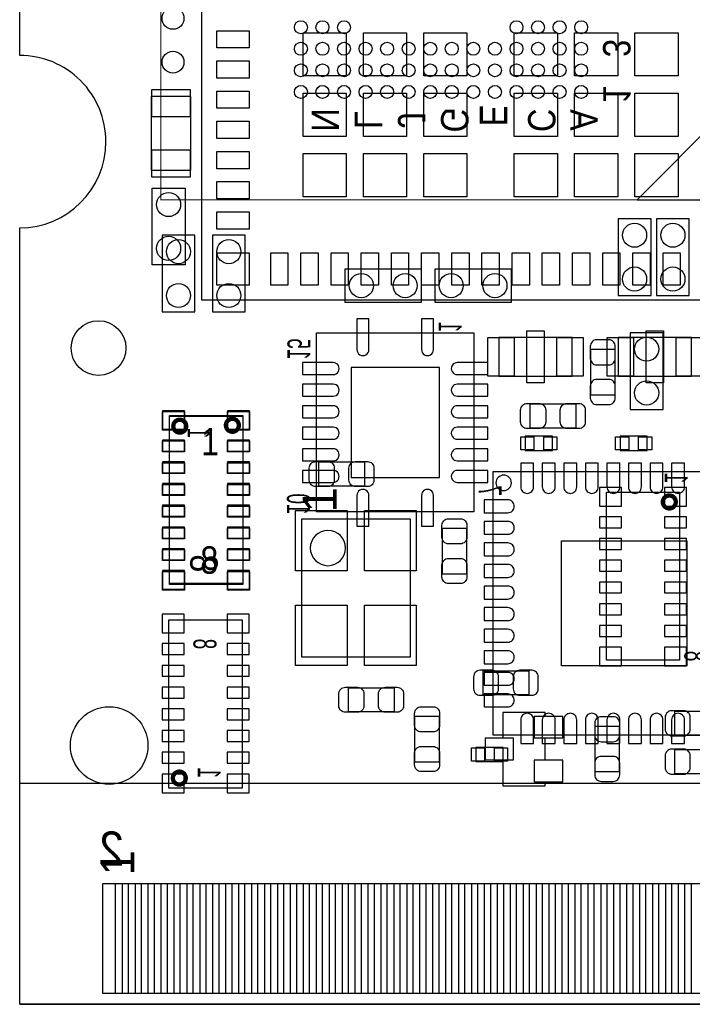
# Model space of a CAD drawing. Extents: x 0 to 67.8, y 0 to 38.6.
# Tile 1 of 7: x 0 to 15.6, y 0 to 22.8. Entities that reach past the tile are written whole.
import ezdxf
from ezdxf.enums import TextEntityAlignment as Align

# ---------------------------------------------------------------- set-up
doc = ezdxf.new("R2010")
doc.units = 0
for name, color, linetype in [('BG_OUTLINE', 3, 'CONTINUOUS'), ('PG_ASSEMBLY_BOTTOM', 43, 'CONTINUOUS'), ('PG_ASSEMBLY_TOP', 253, 'CONTINUOUS'), ('PIN_BOTTOM', 211, 'CONTINUOUS'), ('PIN_TOP', 150, 'CONTINUOUS')]:
    doc.layers.add(name, color=color, linetype=linetype)

msp = doc.modelspace()

# ---------------------------------------------------------------- linework, layer by layer
at = {"layer": 'BG_OUTLINE'}
msp.add_lwpolyline([(67.600068, 0), (25.299924, 0), (25.299924, 3.75412, 0.414116), (24.800052, 4.253992, 0.414221), (24.299926, 3.75412), (24.299926, 0), (0, 0), (0, 17.999964, 0.41415), (1.999996, 19.99996, 0.414214), (0, 21.999956), (0, 38.600126), (67.600068, 38.600126), (67.600068, 21.999956, 1.000034), (67.600068, 17.999964)], format="xyb", close=True, dxfattribs=at)
for points in [[(0, 21.999956), (0, 37.500052)], [(0, 0), (0, 17.999964)], [(0, 0), (0, 17.999964)], [(0, 0), (24.299926, 0)], [(24.299926, 0), (0, 0)], [(24.30018, 0), (0, 0)], [(0.001016, 0), (24.300942, 0)]]:
    msp.add_lwpolyline(points, dxfattribs=at)
for points in [[(1.999996, 19.99996, 0.414214), (0, 21.999956)], [(1.999996, 19.99996, 0.414214), (0, 21.999956)], [(0, 17.999964, 0.41415), (1.999996, 19.99996)], [(0, 17.999964, 0.41415), (1.999996, 19.99996)]]:
    msp.add_lwpolyline(points, format="xyb", dxfattribs=at)
at = {"layer": 'PG_ASSEMBLY_BOTTOM', "const_width": 0.0254}
msp.add_lwpolyline([(16.272764, 30.153356), (3.272536, 30.153356), (3.272536, 18.653252), (16.272764, 18.653252), (16.272764, 30.153356)], dxfattribs=at)
at = {"layer": 'PG_ASSEMBLY_BOTTOM'}
for points in [[(14.321536, 18.652236), (16.272764, 18.652236), (16.272764, 20.60321)], [(13.805408, 15.185898), (13.805408, 14.125702), (13.245592, 14.125702), (13.245592, 15.185898)], [(5.172964, 13.654024), (5.172964, 9.754108), (3.473196, 9.754108), (3.473196, 13.654024)], [(15.307564, 11.876024), (15.307564, 7.976108), (13.607796, 7.976108), (13.607796, 11.876024)], [(3.463036, 5.014976), (3.463036, 8.914892), (5.162804, 8.914892), (5.162804, 5.014976)], [(11.807698, 7.174992), (10.747502, 7.174992), (10.747502, 7.734808), (11.807698, 7.734808)], [(11.20648, 6.7691), (11.20648, 6.168136), (10.796778, 6.168136), (10.796778, 5.668264), (11.20648, 5.668264), (11.20648, 5.0673), (12.18692, 5.0673), (12.18692, 5.160264), (12.596622, 5.160264), (12.596622, 5.660136), (12.18692, 5.660136), (12.18692, 6.176264), (12.596622, 6.176264), (12.596622, 6.676136), (12.18692, 6.676136), (12.18692, 6.7691)], [(16.252698, 6.235192), (15.192502, 6.235192), (15.192502, 6.795008), (16.252698, 6.795008)], [(13.907008, 6.448298), (13.907008, 5.388102), (13.347192, 5.388102), (13.347192, 6.448298)], [(15.192502, 5.906008), (16.252698, 5.906008), (16.252698, 5.346192), (15.192502, 5.346192)]]:
    msp.add_lwpolyline(points, close=True, dxfattribs=at)
for points in [[(14.6431, 16.4338), (14.6431, 18.2118), (13.8811, 18.2118), (13.8811, 16.4338), (14.6431, 16.4338)], [(15.5321, 16.4338), (15.5321, 18.2118), (14.7701, 18.2118), (14.7701, 16.4338), (15.5321, 16.4338)], [(4.064, 16.0528), (4.064, 17.8308), (3.302, 17.8308), (3.302, 16.0528), (4.064, 16.0528)], [(5.2324, 16.0528), (5.2324, 17.8308), (4.4704, 17.8308), (4.4704, 16.0528), (5.2324, 16.0528)], [(9.3218, 17.0434), (7.5438, 17.0434), (7.5438, 16.2814), (9.3218, 16.2814), (9.3218, 17.0434)], [(9.6266, 16.2814), (11.4046, 16.2814), (11.4046, 17.0434), (9.6266, 17.0434), (9.6266, 16.2814)], [(10.536174, 15.564612), (10.536174, 11.414252), (6.883654, 11.414252), (6.883654, 15.564612), (10.536174, 15.564612)], [(14.1605, 15.5702), (14.1605, 13.7922), (14.9225, 13.7922), (14.9225, 15.5702), (14.1605, 15.5702)]]:
    msp.add_lwpolyline(points, dxfattribs=at)
at = {"layer": 'PG_ASSEMBLY_BOTTOM', "const_width": 0.100076}
for points in [[(5.083048, 13.424154, 1.00026), (4.783074, 13.4239, 0.99974), (5.083048, 13.424154)], [(15.217648, 11.646154, 1.00026), (14.917674, 11.6459, 0.99974), (15.217648, 11.646154)], [(3.852926, 5.244846, 0.99974), (3.552952, 5.2451, 1.00026), (3.852926, 5.244846)]]:
    msp.add_lwpolyline(points, format="xyb", dxfattribs=at)
at = {"layer": 'PG_ASSEMBLY_TOP'}
for points in [[(17.622012, 16.32331), (4.221988, 16.32331), (4.221988, 29.82341), (17.622012, 29.82341)], [(11.113516, 15.461488), (11.113516, 14.561312), (12.813284, 14.561312), (12.813284, 15.461488)], [(15.581884, 14.561312), (15.581884, 15.461488), (13.882116, 15.461488), (13.882116, 14.561312)], [(12.899898, 13.919708), (12.899898, 13.359892), (11.839702, 13.359892), (11.839702, 13.919708)], [(3.473196, 13.633704), (5.172964, 13.633704), (5.172964, 9.733788), (3.473196, 9.733788)], [(11.72464, 13.1699), (11.72464, 12.8397), (12.35456, 12.8397), (12.35456, 13.1699)], [(13.926058, 13.1699), (13.926058, 12.8397), (14.555978, 12.8397), (14.555978, 13.1699)], [(6.937502, 12.013692), (6.937502, 12.573508), (7.997698, 12.573508), (7.997698, 12.013692)], [(10.970768, 12.346432), (10.970768, 6.246368), (17.070832, 6.246368), (17.070832, 12.346432)], [(9.803892, 11.036554), (10.363708, 11.036554), (10.363708, 9.976358), (9.803892, 9.976358)], [(8.683498, 7.341108), (8.683498, 6.781292), (7.623302, 6.781292), (7.623302, 7.341108)], [(9.168892, 6.676898), (9.728708, 6.676898), (9.728708, 5.616702), (9.168892, 5.616702)], [(11.21156, 5.6261), (11.21156, 5.9563), (10.58164, 5.9563), (10.58164, 5.6261)]]:
    msp.add_lwpolyline(points, close=True, dxfattribs=at)
for points in [[(3.05308, 19.3421), (3.96748, 19.3421), (3.96748, 21.0439), (3.05308, 21.0439), (3.05308, 19.3421)], [(3.0734, 17.145), (3.0734, 18.923), (3.8354, 18.923), (3.8354, 17.145), (3.0734, 17.145)], [(9.0551, 11.2522), (9.0551, 8.0518), (6.5405, 8.0518), (6.5405, 11.2522), (9.0551, 11.2522)], [(0.001016, 0), (0.001016, 5.129022), (67.750944, 5.129022), (67.750944, 0)], [(0.001016, 0), (24.300942, 0)]]:
    msp.add_lwpolyline(points, dxfattribs=at)
at = {"layer": 'PG_ASSEMBLY_TOP', "const_width": 0.100076}
msp.add_lwpolyline([(3.863086, 13.403834, 1.00026), (3.563112, 13.40358, 0.99974), (3.863086, 13.403834)], format="xyb", dxfattribs=at)
at = {"layer": 'PG_ASSEMBLY_TOP'}
for points in [[(11.406378, 12.0904, 1), (11.047222, 12.0904, 1), (11.406378, 12.0904)], [(7.559548, 10.5791, 1), (6.740652, 10.5791, 1), (7.559548, 10.5791)]]:
    msp.add_lwpolyline(points, format="xyb", dxfattribs=at)
at = {"layer": 'PIN_BOTTOM'}
for points in [[(7.820914, 15.889732), (7.820914, 15.181072, 1.003729), (8.100314, 15.181072), (8.100314, 15.889732)], [(9.319514, 15.889732), (9.319514, 15.181072, 1.003729), (9.598914, 15.181072), (9.598914, 15.889732)], [(13.235432, 15.255748), (13.235432, 14.97584, 0.414846), (13.385546, 14.825726), (13.665454, 14.825726, 0.414846), (13.815568, 14.97584), (13.815568, 15.255748, 0.414846), (13.665454, 15.405862), (13.385546, 15.405862, 0.414846)], [(6.561074, 14.599412), (7.269734, 14.599412, 1.003729), (7.269734, 14.878812), (6.561074, 14.878812)], [(10.858754, 14.878812), (10.150094, 14.878812, 1.003729), (10.150094, 14.599412), (10.858754, 14.599412)], [(13.815568, 14.055852), (13.815568, 14.33576, 0.414846), (13.665454, 14.485874), (13.385546, 14.485874, 0.414846), (13.235432, 14.33576), (13.235432, 14.055852, 0.414846), (13.385546, 13.905738), (13.665454, 13.905738, 0.414846)], [(6.561074, 14.099032), (7.269734, 14.099032, 1.003729), (7.269734, 14.378432), (6.561074, 14.378432)], [(10.858754, 14.378432), (10.150094, 14.378432, 1.003729), (10.150094, 14.099032), (10.858754, 14.099032)], [(6.561074, 13.598652), (7.269734, 13.598652, 1.003729), (7.269734, 13.878052), (6.561074, 13.878052)], [(10.858754, 13.878052), (10.150094, 13.878052, 1.003729), (10.150094, 13.598652), (10.858754, 13.598652)], [(6.561074, 13.100812), (7.269734, 13.100812, 1.003729), (7.269734, 13.380212), (6.561074, 13.380212)], [(10.858754, 13.380212), (10.150094, 13.380212, 1.003729), (10.150094, 13.100812), (10.858754, 13.100812)], [(6.561074, 12.600432), (7.269734, 12.600432, 1.003729), (7.269734, 12.879832), (6.561074, 12.879832)], [(10.858754, 12.879832), (10.150094, 12.879832, 1.003729), (10.150094, 12.600432), (10.858754, 12.600432)], [(6.561074, 12.100052), (7.269734, 12.100052, 1.003729), (7.269734, 12.379452), (6.561074, 12.379452)], [(10.858754, 12.379452), (10.150094, 12.379452, 1.003729), (10.150094, 12.100052), (10.858754, 12.100052)], [(8.100314, 11.089132), (8.100314, 11.797792, 1.003729), (7.820914, 11.797792), (7.820914, 11.089132)], [(9.598914, 11.089132), (9.598914, 11.797792, 1.003729), (9.319514, 11.797792), (9.319514, 11.089132)], [(10.677652, 7.164832), (10.95756, 7.164832, 0.414846), (11.107674, 7.314946), (11.107674, 7.594854, 0.414846), (10.95756, 7.744968), (10.677652, 7.744968, 0.414846), (10.527538, 7.594854), (10.527538, 7.314946, 0.414846)], [(11.877548, 7.744968), (11.59764, 7.744968, 0.414846), (11.447526, 7.594854), (11.447526, 7.314946, 0.414846), (11.59764, 7.164832), (11.877548, 7.164832, 0.414846), (12.027662, 7.314946), (12.027662, 7.594854, 0.414846)], [(13.337032, 6.518148), (13.337032, 6.23824, 0.414846), (13.487146, 6.088126), (13.767054, 6.088126, 0.414846), (13.917168, 6.23824), (13.917168, 6.518148, 0.414846), (13.767054, 6.668262), (13.487146, 6.668262, 0.414846)], [(15.122652, 6.225032), (15.40256, 6.225032, 0.414846), (15.552674, 6.375146), (15.552674, 6.655054, 0.414846), (15.40256, 6.805168), (15.122652, 6.805168, 0.414846), (14.972538, 6.655054), (14.972538, 6.375146, 0.414846)], [(13.917168, 5.318252), (13.917168, 5.59816, 0.414846), (13.767054, 5.748274), (13.487146, 5.748274, 0.414846), (13.337032, 5.59816), (13.337032, 5.318252, 0.414846), (13.487146, 5.168138), (13.767054, 5.168138, 0.414846)], [(15.122652, 5.336032), (15.40256, 5.336032, 0.414846), (15.552674, 5.486146), (15.552674, 5.766054, 0.414846), (15.40256, 5.916168), (15.122652, 5.916168, 0.414846), (14.972538, 5.766054), (14.972538, 5.486146, 0.414846)]]:
    msp.add_lwpolyline(points, format="xyb", close=True, dxfattribs=at)
for points in [[(7.685024, 12.214352), (9.734804, 12.214352), (9.734804, 14.764512), (7.685024, 14.764512)], [(3.822954, 13.762736), (3.314954, 13.762736), (3.314954, 13.330936), (3.822954, 13.330936)], [(4.823206, 13.330936), (5.331206, 13.330936), (5.331206, 13.762736), (4.823206, 13.762736)], [(3.822954, 13.081), (3.314954, 13.081), (3.314954, 12.827), (3.822954, 12.827)], [(5.331206, 13.081), (4.823206, 13.081), (4.823206, 12.827), (5.331206, 12.827)], [(3.822954, 12.577064), (3.314954, 12.577064), (3.314954, 12.323064), (3.822954, 12.323064)], [(5.331206, 12.577064), (4.823206, 12.577064), (4.823206, 12.323064), (5.331206, 12.323064)], [(3.822954, 12.072874), (3.314954, 12.072874), (3.314954, 11.818874), (3.822954, 11.818874)], [(5.331206, 12.072874), (4.823206, 12.072874), (4.823206, 11.818874), (5.331206, 11.818874)], [(13.957554, 11.984736), (13.449554, 11.984736), (13.449554, 11.552936), (13.957554, 11.552936)], [(14.957806, 11.552936), (15.465806, 11.552936), (15.465806, 11.984736), (14.957806, 11.984736)], [(3.822954, 11.568938), (3.314954, 11.568938), (3.314954, 11.314938), (3.822954, 11.314938)], [(5.331206, 11.568938), (4.823206, 11.568938), (4.823206, 11.314938), (5.331206, 11.314938)], [(13.957554, 11.303), (13.449554, 11.303), (13.449554, 11.049), (13.957554, 11.049)], [(15.465806, 11.303), (14.957806, 11.303), (14.957806, 11.049), (15.465806, 11.049)], [(3.822954, 11.065002), (3.314954, 11.065002), (3.314954, 10.811002), (3.822954, 10.811002)], [(5.331206, 11.065002), (4.823206, 11.065002), (4.823206, 10.811002), (5.331206, 10.811002)], [(13.957554, 10.799064), (13.449554, 10.799064), (13.449554, 10.545064), (13.957554, 10.545064)], [(15.465806, 10.799064), (14.957806, 10.799064), (14.957806, 10.545064), (15.465806, 10.545064)], [(3.822954, 10.561066), (3.314954, 10.561066), (3.314954, 10.307066), (3.822954, 10.307066)], [(5.331206, 10.561066), (4.823206, 10.561066), (4.823206, 10.307066), (5.331206, 10.307066)], [(13.957554, 10.294874), (13.449554, 10.294874), (13.449554, 10.040874), (13.957554, 10.040874)], [(15.465806, 10.294874), (14.957806, 10.294874), (14.957806, 10.040874), (15.465806, 10.040874)], [(3.822954, 10.056876), (3.314954, 10.056876), (3.314954, 9.625076), (3.822954, 9.625076)], [(4.823206, 9.625076), (5.331206, 9.625076), (5.331206, 10.056876), (4.823206, 10.056876)], [(13.957554, 9.790938), (13.449554, 9.790938), (13.449554, 9.536938), (13.957554, 9.536938)], [(15.465806, 9.790938), (14.957806, 9.790938), (14.957806, 9.536938), (15.465806, 9.536938)], [(13.957554, 9.287002), (13.449554, 9.287002), (13.449554, 9.033002), (13.957554, 9.033002)], [(15.465806, 9.287002), (14.957806, 9.287002), (14.957806, 9.033002), (15.465806, 9.033002)], [(3.812794, 9.043924), (3.304794, 9.043924), (3.304794, 8.612124), (3.812794, 8.612124)], [(4.813046, 8.612124), (5.321046, 8.612124), (5.321046, 9.043924), (4.813046, 9.043924)], [(13.957554, 8.783066), (13.449554, 8.783066), (13.449554, 8.529066), (13.957554, 8.529066)], [(15.465806, 8.783066), (14.957806, 8.783066), (14.957806, 8.529066), (15.465806, 8.529066)], [(3.304794, 8.107934), (3.812794, 8.107934), (3.812794, 8.361934), (3.304794, 8.361934)], [(4.813046, 8.107934), (5.321046, 8.107934), (5.321046, 8.361934), (4.813046, 8.361934)], [(13.957554, 8.278876), (13.449554, 8.278876), (13.449554, 7.847076), (13.957554, 7.847076)], [(14.957806, 7.847076), (15.465806, 7.847076), (15.465806, 8.278876), (14.957806, 8.278876)], [(3.304794, 7.603998), (3.812794, 7.603998), (3.812794, 7.857998), (3.304794, 7.857998)], [(4.813046, 7.603998), (5.321046, 7.603998), (5.321046, 7.857998), (4.813046, 7.857998)], [(3.304794, 7.100062), (3.812794, 7.100062), (3.812794, 7.354062), (3.304794, 7.354062)], [(4.813046, 7.100062), (5.321046, 7.100062), (5.321046, 7.354062), (4.813046, 7.354062)], [(3.304794, 6.596126), (3.812794, 6.596126), (3.812794, 6.850126), (3.304794, 6.850126)], [(4.813046, 6.596126), (5.321046, 6.596126), (5.321046, 6.850126), (4.813046, 6.850126)], [(12.596622, 6.676136), (11.93673, 6.676136), (11.93673, 6.176264), (12.596622, 6.176264)], [(3.304794, 6.091936), (3.812794, 6.091936), (3.812794, 6.345936), (3.304794, 6.345936)], [(4.813046, 6.091936), (5.321046, 6.091936), (5.321046, 6.345936), (4.813046, 6.345936)], [(11.45667, 6.168136), (10.796778, 6.168136), (10.796778, 5.668264), (11.45667, 5.668264)], [(3.304794, 5.588), (3.812794, 5.588), (3.812794, 5.842), (3.304794, 5.842)], [(4.813046, 5.588), (5.321046, 5.588), (5.321046, 5.842), (4.813046, 5.842)], [(12.596622, 5.660136), (11.93673, 5.660136), (11.93673, 5.160264), (12.596622, 5.160264)], [(3.812794, 5.338064), (3.304794, 5.338064), (3.304794, 4.906264), (3.812794, 4.906264)], [(4.813046, 4.906264), (5.321046, 4.906264), (5.321046, 5.338064), (4.813046, 5.338064)], [(2.226056, 0.249936), (2.226056, 2.799842), (2.676144, 2.799842), (2.676144, 0.249936)], [(2.826004, 0.249936), (2.826004, 2.799842), (3.276092, 2.799842), (3.276092, 0.249936)], [(3.425952, 0.249936), (3.425952, 2.799842), (3.87604, 2.799842), (3.87604, 0.249936)], [(4.0259, 0.249936), (4.0259, 2.799842), (4.475988, 2.799842), (4.475988, 0.249936)], [(4.625848, 0.249936), (4.625848, 2.799842), (5.075936, 2.799842), (5.075936, 0.249936)], [(5.22605, 0.249936), (5.22605, 2.799842), (5.676138, 2.799842), (5.676138, 0.249936)], [(5.825998, 0.249936), (5.825998, 2.799842), (6.276086, 2.799842), (6.276086, 0.249936)], [(6.425946, 0.249936), (6.425946, 2.799842), (6.876034, 2.799842), (6.876034, 0.249936)], [(7.025894, 0.249936), (7.025894, 2.799842), (7.475982, 2.799842), (7.475982, 0.249936)], [(7.625842, 0.249936), (7.625842, 2.799842), (8.07593, 2.799842), (8.07593, 0.249936)], [(8.226044, 0.249936), (8.226044, 2.799842), (8.676132, 2.799842), (8.676132, 0.249936)], [(8.825992, 0.249936), (8.825992, 2.799842), (9.27608, 2.799842), (9.27608, 0.249936)], [(9.42594, 0.249936), (9.42594, 2.799842), (9.876028, 2.799842), (9.876028, 0.249936)], [(10.025888, 0.249936), (10.025888, 2.799842), (10.475976, 2.799842), (10.475976, 0.249936)], [(10.625836, 0.249936), (10.625836, 2.799842), (11.075924, 2.799842), (11.075924, 0.249936)], [(11.226038, 0.249936), (11.226038, 2.799842), (11.676126, 2.799842), (11.676126, 0.249936)], [(11.825986, 0.249936), (11.825986, 2.799842), (12.276074, 2.799842), (12.276074, 0.249936)], [(12.425934, 0.249936), (12.425934, 2.799842), (12.876022, 2.799842), (12.876022, 0.249936)], [(13.025882, 0.249936), (13.025882, 2.799842), (13.47597, 2.799842), (13.47597, 0.249936)], [(13.62583, 0.249936), (13.62583, 2.799842), (14.075918, 2.799842), (14.075918, 0.249936)], [(14.226032, 0.249936), (14.226032, 2.799842), (14.67612, 2.799842), (14.67612, 0.249936)], [(14.82598, 0.249936), (14.82598, 2.799842), (15.276068, 2.799842), (15.276068, 0.249936)], [(15.425928, 0.249936), (15.425928, 2.799842), (15.876016, 2.799842), (15.876016, 0.249936)]]:
    msp.add_lwpolyline(points, close=True, dxfattribs=at)
for centre, radius in [((6.52272, 22.653244), 0.149987), ((7.022592, 22.653244), 0.149987), ((7.522718, 22.653244), 0.149987), ((11.52271, 22.653244), 0.149987), ((12.022582, 22.653244), 0.149987), ((12.522708, 22.653244), 0.149987), ((13.02258, 22.653244), 0.149987), ((6.52272, 22.153372), 0.149987), ((7.022592, 22.153372), 0.149987), ((7.522718, 22.153372), 0.149987), ((8.02259, 22.153372), 0.149987), ((8.522716, 22.153372), 0.149987), ((9.022588, 22.153372), 0.149987), ((9.522714, 22.153372), 0.149987), ((10.022586, 22.153372), 0.149987), ((10.522712, 22.153372), 0.149987), ((11.022584, 22.153372), 0.149987), ((11.52271, 22.153372), 0.149987), ((12.022582, 22.153372), 0.149987), ((12.522708, 22.153372), 0.149987), ((13.02258, 22.153372), 0.149987), ((6.52272, 21.653246), 0.149987), ((7.022592, 21.653246), 0.149987), ((7.522718, 21.653246), 0.149987), ((8.02259, 21.653246), 0.149987), ((8.522716, 21.653246), 0.149987), ((9.022588, 21.653246), 0.149987), ((9.522714, 21.653246), 0.149987), ((10.022586, 21.653246), 0.149987), ((10.522712, 21.653246), 0.149987), ((11.022584, 21.653246), 0.149987), ((11.52271, 21.653246), 0.149987), ((12.022582, 21.653246), 0.149987), ((12.522708, 21.653246), 0.149987), ((13.02258, 21.653246), 0.149987), ((6.52272, 21.153374), 0.149987), ((7.022592, 21.153374), 0.149987), ((7.522718, 21.153374), 0.149987), ((8.02259, 21.153374), 0.149987), ((8.522716, 21.153374), 0.149987), ((9.022588, 21.153374), 0.149987), ((9.522714, 21.153374), 0.149987), ((10.022586, 21.153374), 0.149987), ((10.522712, 21.153374), 0.149987), ((11.022584, 21.153374), 0.149987), ((11.52271, 21.153374), 0.149987), ((12.022582, 21.153374), 0.149987), ((12.522708, 21.153374), 0.149987), ((13.02258, 21.153374), 0.149987), ((14.2621, 17.8308), 0.2794), ((15.1511, 17.8308), 0.2794), ((3.683, 17.4498), 0.2794), ((4.8514, 17.4498), 0.2794), ((7.9248, 16.6624), 0.2794), ((8.9408, 16.6624), 0.2794), ((10.0076, 16.6624), 0.2794), ((11.0236, 16.6624), 0.2794), ((14.2621, 16.8148), 0.2794), ((15.1511, 16.8148), 0.2794), ((3.683, 16.4338), 0.2794), ((4.8514, 16.4338), 0.2794), ((14.5415, 15.1892), 0.2794), ((14.5415, 14.1732), 0.2794), ((2.075942, 5.999988), 0.900049)]:
    msp.add_circle(centre, radius, dxfattribs=at)
at = {"layer": 'PIN_TOP'}
for points in [[(5.321935, 22.173311), (4.571873, 22.173311), (4.571873, 22.573361), (5.321935, 22.573361)], [(7.572121, 21.523325), (6.572123, 21.523325), (6.572123, 22.523323), (7.572121, 22.523323)], [(8.971915, 21.523325), (7.971917, 21.523325), (7.971917, 22.523323), (8.971915, 22.523323)], [(10.371963, 21.523325), (9.371965, 21.523325), (9.371965, 22.523323), (10.371963, 22.523323)], [(12.472035, 21.523325), (11.472037, 21.523325), (11.472037, 22.523323), (12.472035, 22.523323)], [(13.872083, 21.523325), (12.872085, 21.523325), (12.872085, 22.523323), (13.872083, 22.523323)], [(15.271877, 21.523325), (14.271879, 21.523325), (14.271879, 22.523323), (15.271877, 22.523323)], [(5.321935, 21.473287), (4.571873, 21.473287), (4.571873, 21.873337), (5.321935, 21.873337)], [(3.95478, 20.574), (3.06578, 20.574), (3.06578, 21.209), (3.95478, 21.209)], [(5.321935, 20.773263), (4.571873, 20.773263), (4.571873, 21.173313), (5.321935, 21.173313)], [(7.572121, 20.123277), (6.572123, 20.123277), (6.572123, 21.123275), (7.572121, 21.123275)], [(8.971915, 20.123277), (7.971917, 20.123277), (7.971917, 21.123275), (8.971915, 21.123275)], [(10.371963, 20.123277), (9.371965, 20.123277), (9.371965, 21.123275), (10.371963, 21.123275)], [(12.472035, 20.123277), (11.472037, 20.123277), (11.472037, 21.123275), (12.472035, 21.123275)], [(13.872083, 20.123277), (12.872085, 20.123277), (12.872085, 21.123275), (13.872083, 21.123275)], [(15.271877, 20.123277), (14.271879, 20.123277), (14.271879, 21.123275), (15.271877, 21.123275)], [(5.321935, 20.073239), (4.571873, 20.073239), (4.571873, 20.473289), (5.321935, 20.473289)], [(3.95478, 19.177), (3.06578, 19.177), (3.06578, 19.812), (3.95478, 19.812)], [(5.321935, 19.373215), (4.571873, 19.373215), (4.571873, 19.773265), (5.321935, 19.773265)], [(7.572121, 18.723483), (6.572123, 18.723483), (6.572123, 19.723481), (7.572121, 19.723481)], [(8.971915, 18.723483), (7.971917, 18.723483), (7.971917, 19.723481), (8.971915, 19.723481)], [(10.371963, 18.723483), (9.371965, 18.723483), (9.371965, 19.723481), (10.371963, 19.723481)], [(12.472035, 18.723483), (11.472037, 18.723483), (11.472037, 19.723481), (12.472035, 19.723481)], [(13.872083, 18.723483), (12.872085, 18.723483), (12.872085, 19.723481), (13.872083, 19.723481)], [(15.271877, 18.723483), (14.271879, 18.723483), (14.271879, 19.723481), (15.271877, 19.723481)], [(5.321935, 18.673445), (4.571873, 18.673445), (4.571873, 19.073495), (5.321935, 19.073495)], [(5.321935, 17.973421), (4.571873, 17.973421), (4.571873, 18.373471), (5.321935, 18.373471)], [(5.321935, 16.673449), (4.571873, 16.673449), (4.571873, 17.423511), (5.321935, 17.423511)], [(6.222111, 16.673449), (5.822061, 16.673449), (5.822061, 17.423511), (6.222111, 17.423511)], [(6.922135, 16.673449), (6.522085, 16.673449), (6.522085, 17.423511), (6.922135, 17.423511)], [(7.621905, 16.673449), (7.221855, 16.673449), (7.221855, 17.423511), (7.621905, 17.423511)], [(8.321929, 16.673449), (7.921879, 16.673449), (7.921879, 17.423511), (8.321929, 17.423511)], [(9.021953, 16.673449), (8.621903, 16.673449), (8.621903, 17.423511), (9.021953, 17.423511)], [(9.721977, 16.673449), (9.321927, 16.673449), (9.321927, 17.423511), (9.721977, 17.423511)], [(10.422001, 16.673449), (10.021951, 16.673449), (10.021951, 17.423511), (10.422001, 17.423511)], [(11.122025, 16.673449), (10.721975, 16.673449), (10.721975, 17.423511), (11.122025, 17.423511)], [(11.822049, 16.673449), (11.421999, 16.673449), (11.421999, 17.423511), (11.822049, 17.423511)], [(12.522073, 16.673449), (12.122023, 16.673449), (12.122023, 17.423511), (12.522073, 17.423511)], [(13.222097, 16.673449), (12.822047, 16.673449), (12.822047, 17.423511), (13.222097, 17.423511)], [(13.922121, 16.673449), (13.522071, 16.673449), (13.522071, 17.423511), (13.922121, 17.423511)], [(14.622145, 16.673449), (14.222095, 16.673449), (14.222095, 17.423511), (14.622145, 17.423511)], [(15.321915, 16.673449), (14.921865, 16.673449), (14.921865, 17.423511), (15.321915, 17.423511)], [(11.763248, 14.411452), (11.763248, 15.611348), (12.163298, 15.611348), (12.163298, 14.411452)], [(14.932025, 15.611348), (14.932025, 14.411452), (14.531975, 14.411452), (14.531975, 15.611348)], [(10.8585, 14.5669), (10.8585, 15.4559), (11.4681, 15.4559), (11.4681, 14.5669)], [(12.4587, 14.5669), (12.4587, 15.4559), (13.0683, 15.4559), (13.0683, 14.5669)], [(14.2367, 15.4559), (14.2367, 14.5669), (13.6271, 14.5669), (13.6271, 15.4559)], [(15.8369, 15.4559), (15.8369, 14.5669), (15.2273, 14.5669), (15.2273, 15.4559)], [(3.822954, 13.310616), (3.314954, 13.310616), (3.314954, 13.742416), (3.822954, 13.742416)], [(4.823206, 13.742416), (5.331206, 13.742416), (5.331206, 13.310616), (4.823206, 13.310616)], [(3.314954, 13.06068), (3.822954, 13.06068), (3.822954, 12.80668), (3.314954, 12.80668)], [(4.823206, 13.06068), (5.331206, 13.06068), (5.331206, 12.80668), (4.823206, 12.80668)], [(11.620246, 12.8524), (11.620246, 13.1572), (11.925046, 13.1572), (11.925046, 12.8524)], [(12.154154, 12.8524), (12.154154, 13.1572), (12.458954, 13.1572), (12.458954, 12.8524)], [(13.821664, 12.8524), (13.821664, 13.1572), (14.126464, 13.1572), (14.126464, 12.8524)], [(14.355572, 12.8524), (14.355572, 13.1572), (14.660372, 13.1572), (14.660372, 12.8524)], [(3.314954, 12.556744), (3.822954, 12.556744), (3.822954, 12.302744), (3.314954, 12.302744)], [(4.823206, 12.556744), (5.331206, 12.556744), (5.331206, 12.302744), (4.823206, 12.302744)], [(3.314954, 12.052554), (3.822954, 12.052554), (3.822954, 11.798554), (3.314954, 11.798554)], [(4.823206, 12.052554), (5.331206, 12.052554), (5.331206, 11.798554), (4.823206, 11.798554)], [(3.314954, 11.548618), (3.822954, 11.548618), (3.822954, 11.294618), (3.314954, 11.294618)], [(4.823206, 11.548618), (5.331206, 11.548618), (5.331206, 11.294618), (4.823206, 11.294618)], [(6.397752, 11.452098), (7.597648, 11.452098), (7.597648, 10.05205), (6.397752, 10.05205)], [(7.997952, 11.452098), (9.197848, 11.452098), (9.197848, 10.05205), (7.997952, 10.05205)], [(3.314954, 11.044682), (3.822954, 11.044682), (3.822954, 10.790682), (3.314954, 10.790682)], [(4.823206, 11.044682), (5.331206, 11.044682), (5.331206, 10.790682), (4.823206, 10.790682)], [(12.570714, 7.846314), (12.570714, 10.746232), (15.470632, 10.746232), (15.470632, 7.846314)], [(3.314954, 10.540746), (3.822954, 10.540746), (3.822954, 10.286746), (3.314954, 10.286746)], [(4.823206, 10.540746), (5.331206, 10.540746), (5.331206, 10.286746), (4.823206, 10.286746)], [(3.822954, 9.604756), (3.314954, 9.604756), (3.314954, 10.036556), (3.822954, 10.036556)], [(4.823206, 10.036556), (5.331206, 10.036556), (5.331206, 9.604756), (4.823206, 9.604756)], [(6.397752, 9.25195), (7.597648, 9.25195), (7.597648, 7.851902), (6.397752, 7.851902)], [(7.997952, 9.25195), (9.197848, 9.25195), (9.197848, 7.851902), (7.997952, 7.851902)], [(10.782046, 5.9436), (10.782046, 5.6388), (10.477246, 5.6388), (10.477246, 5.9436)], [(11.315954, 5.9436), (11.315954, 5.6388), (11.011154, 5.6388), (11.011154, 5.9436)], [(1.925828, 0.249936), (1.925828, 2.799842), (2.375916, 2.799842), (2.375916, 0.249936)], [(2.52603, 0.249936), (2.52603, 2.799842), (2.976118, 2.799842), (2.976118, 0.249936)], [(3.125978, 0.249936), (3.125978, 2.799842), (3.576066, 2.799842), (3.576066, 0.249936)], [(3.725926, 0.249936), (3.725926, 2.799842), (4.176014, 2.799842), (4.176014, 0.249936)], [(4.325874, 0.249936), (4.325874, 2.799842), (4.775962, 2.799842), (4.775962, 0.249936)], [(4.925822, 0.249936), (4.925822, 2.799842), (5.37591, 2.799842), (5.37591, 0.249936)], [(5.526024, 0.249936), (5.526024, 2.799842), (5.976112, 2.799842), (5.976112, 0.249936)], [(6.125972, 0.249936), (6.125972, 2.799842), (6.57606, 2.799842), (6.57606, 0.249936)], [(6.72592, 0.249936), (6.72592, 2.799842), (7.176008, 2.799842), (7.176008, 0.249936)], [(7.325868, 0.249936), (7.325868, 2.799842), (7.775956, 2.799842), (7.775956, 0.249936)], [(7.925816, 0.249936), (7.925816, 2.799842), (8.375904, 2.799842), (8.375904, 0.249936)], [(8.526018, 0.249936), (8.526018, 2.799842), (8.976106, 2.799842), (8.976106, 0.249936)], [(9.125966, 0.249936), (9.125966, 2.799842), (9.576054, 2.799842), (9.576054, 0.249936)], [(9.725914, 0.249936), (9.725914, 2.799842), (10.176002, 2.799842), (10.176002, 0.249936)], [(10.325862, 0.249936), (10.325862, 2.799842), (10.77595, 2.799842), (10.77595, 0.249936)], [(10.92581, 0.249936), (10.92581, 2.799842), (11.375898, 2.799842), (11.375898, 0.249936)], [(11.526012, 0.249936), (11.526012, 2.799842), (11.9761, 2.799842), (11.9761, 0.249936)], [(12.12596, 0.249936), (12.12596, 2.799842), (12.576048, 2.799842), (12.576048, 0.249936)], [(12.725908, 0.249936), (12.725908, 2.799842), (13.175996, 2.799842), (13.175996, 0.249936)], [(13.325856, 0.249936), (13.325856, 2.799842), (13.775944, 2.799842), (13.775944, 0.249936)], [(13.926058, 0.249936), (13.926058, 2.799842), (14.376146, 2.799842), (14.376146, 0.249936)], [(14.526006, 0.249936), (14.526006, 2.799842), (14.976094, 2.799842), (14.976094, 0.249936)], [(15.125954, 0.249936), (15.125954, 2.799842), (15.576042, 2.799842), (15.576042, 0.249936)]]:
    msp.add_lwpolyline(points, close=True, dxfattribs=at)
for points in [[(11.769852, 13.929868), (12.04976, 13.929868, -0.414846), (12.199874, 13.779754), (12.199874, 13.499846, -0.414846), (12.04976, 13.349732), (11.769852, 13.349732, -0.414846), (11.619738, 13.499846), (11.619738, 13.779754, -0.414846)], [(12.969748, 13.349732), (12.68984, 13.349732, -0.414846), (12.539726, 13.499846), (12.539726, 13.779754, -0.414846), (12.68984, 13.929868), (12.969748, 13.929868, -0.414846), (13.119862, 13.779754), (13.119862, 13.499846, -0.414846)], [(6.867652, 12.583668), (7.14756, 12.583668, -0.414846), (7.297674, 12.433554), (7.297674, 12.153646, -0.414846), (7.14756, 12.003532), (6.867652, 12.003532, -0.414846), (6.717538, 12.153646), (6.717538, 12.433554, -0.414846)], [(8.067548, 12.003532), (7.78764, 12.003532, -0.414846), (7.637526, 12.153646), (7.637526, 12.433554, -0.414846), (7.78764, 12.583668), (8.067548, 12.583668, -0.414846), (8.217662, 12.433554), (8.217662, 12.153646, -0.414846)], [(11.920982, 12.54633), (11.620754, 12.54633), (11.620754, 11.99642, 0.414214), (11.770868, 11.846306, 0.414214), (11.920982, 11.99642)], [(12.420854, 12.54633), (12.120626, 12.54633), (12.120626, 11.99642, 0.414214), (12.27074, 11.846306, 0.414214), (12.420854, 11.99642)], [(12.92098, 12.54633), (12.620752, 12.54633), (12.620752, 11.99642, 0.414214), (12.770866, 11.846306, 0.414214), (12.92098, 11.99642)], [(13.420852, 12.54633), (13.120624, 12.54633), (13.120624, 11.99642, 0.414214), (13.270738, 11.846306, 0.414214), (13.420852, 11.99642)], [(13.920978, 12.54633), (13.62075, 12.54633), (13.62075, 11.99642, 0.414214), (13.770864, 11.846306, 0.414214), (13.920978, 11.99642)], [(14.42085, 12.54633), (14.120622, 12.54633), (14.120622, 11.99642, 0.414214), (14.270736, 11.846306, 0.414214), (14.42085, 11.99642)], [(14.920976, 12.54633), (14.620748, 12.54633), (14.620748, 11.99642, 0.414214), (14.770862, 11.846306, 0.414214), (14.920976, 11.99642)], [(15.420848, 12.54633), (15.12062, 12.54633), (15.12062, 11.99642, 0.414214), (15.270734, 11.846306, 0.414214), (15.420848, 11.99642)], [(10.77087, 11.696446), (10.77087, 11.396218), (11.32078, 11.396218, 0.414214), (11.470894, 11.546332, 0.414214), (11.32078, 11.696446)], [(10.373868, 11.106404), (10.373868, 10.826496, -0.414846), (10.223754, 10.676382), (9.943846, 10.676382, -0.414846), (9.793732, 10.826496), (9.793732, 11.106404, -0.414846), (9.943846, 11.256518), (10.223754, 11.256518, -0.414846)], [(10.77087, 11.196574), (10.77087, 10.896346), (11.32078, 10.896346, 0.414214), (11.470894, 11.04646, 0.414214), (11.32078, 11.196574)], [(10.77087, 10.696448), (10.77087, 10.39622), (11.32078, 10.39622, 0.414214), (11.470894, 10.546334, 0.414214), (11.32078, 10.696448)], [(9.793732, 9.906508), (9.793732, 10.186416, -0.414846), (9.943846, 10.33653), (10.223754, 10.33653, -0.414846), (10.373868, 10.186416), (10.373868, 9.906508, -0.414846), (10.223754, 9.756394), (9.943846, 9.756394, -0.414846)], [(10.77087, 10.196576), (10.77087, 9.896348), (11.32078, 9.896348, 0.414214), (11.470894, 10.046462, 0.414214), (11.32078, 10.196576)], [(10.77087, 9.69645), (10.77087, 9.396222), (11.32078, 9.396222, 0.414214), (11.470894, 9.546336, 0.414214), (11.32078, 9.69645)], [(10.77087, 9.196578), (10.77087, 8.89635), (11.32078, 8.89635, 0.414214), (11.470894, 9.046464, 0.414214), (11.32078, 9.196578)], [(10.77087, 8.696452), (10.77087, 8.396224), (11.32078, 8.396224, 0.414214), (11.470894, 8.546338, 0.414214), (11.32078, 8.696452)], [(10.77087, 8.19658), (10.77087, 7.896352), (11.32078, 7.896352, 0.414214), (11.470894, 8.046466, 0.414214), (11.32078, 8.19658)], [(10.77087, 7.696454), (10.77087, 7.396226), (11.32078, 7.396226, 0.414214), (11.470894, 7.54634, 0.414214), (11.32078, 7.696454)], [(7.553452, 7.351268), (7.83336, 7.351268, -0.414846), (7.983474, 7.201154), (7.983474, 6.921246, -0.414846), (7.83336, 6.771132), (7.553452, 6.771132, -0.414846), (7.403338, 6.921246), (7.403338, 7.201154, -0.414846)], [(8.753348, 6.771132), (8.47344, 6.771132, -0.414846), (8.323326, 6.921246), (8.323326, 7.201154, -0.414846), (8.47344, 7.351268), (8.753348, 7.351268, -0.414846), (8.903462, 7.201154), (8.903462, 6.921246, -0.414846)], [(10.77087, 7.196582), (10.77087, 6.896354), (11.32078, 6.896354, 0.414214), (11.470894, 7.046468, 0.414214), (11.32078, 7.196582)], [(9.738868, 6.746748), (9.738868, 6.46684, -0.414846), (9.588754, 6.316726), (9.308846, 6.316726, -0.414846), (9.158732, 6.46684), (9.158732, 6.746748, -0.414846), (9.308846, 6.896862), (9.588754, 6.896862, -0.414846)], [(11.620754, 6.04647), (11.920982, 6.04647), (11.920982, 6.59638, 0.414214), (11.770868, 6.746494, 0.414214), (11.620754, 6.59638)], [(12.120626, 6.04647), (12.420854, 6.04647), (12.420854, 6.59638, 0.414214), (12.27074, 6.746494, 0.414214), (12.120626, 6.59638)], [(12.620752, 6.04647), (12.92098, 6.04647), (12.92098, 6.59638, 0.414214), (12.770866, 6.746494, 0.414214), (12.620752, 6.59638)], [(13.120624, 6.04647), (13.420852, 6.04647), (13.420852, 6.59638, 0.414214), (13.270738, 6.746494, 0.414214), (13.120624, 6.59638)], [(13.62075, 6.04647), (13.920978, 6.04647), (13.920978, 6.59638, 0.414214), (13.770864, 6.746494, 0.414214), (13.62075, 6.59638)], [(14.120622, 6.04647), (14.42085, 6.04647), (14.42085, 6.59638, 0.414214), (14.270736, 6.746494, 0.414214), (14.120622, 6.59638)], [(14.620748, 6.04647), (14.920976, 6.04647), (14.920976, 6.59638, 0.414214), (14.770862, 6.746494, 0.414214), (14.620748, 6.59638)], [(15.12062, 6.04647), (15.420848, 6.04647), (15.420848, 6.59638, 0.414214), (15.270734, 6.746494, 0.414214), (15.12062, 6.59638)], [(9.158732, 5.546852), (9.158732, 5.82676, -0.414846), (9.308846, 5.976874), (9.588754, 5.976874, -0.414846), (9.738868, 5.82676), (9.738868, 5.546852, -0.414846), (9.588754, 5.396738), (9.308846, 5.396738, -0.414846)]]:
    msp.add_lwpolyline(points, format="xyb", close=True, dxfattribs=at)
for centre, radius in [((3.556, 22.86), 0.254), ((3.556, 21.844), 0.254), ((3.4544, 18.542), 0.2794), ((3.4544, 17.526), 0.2794), ((1.8288, 15.2146), 0.635), ((2.075942, 5.999988), 0.900049)]:
    msp.add_circle(centre, radius, dxfattribs=at)

# ---------------------------------------------------------------- texts
at = {"layer": 'PG_ASSEMBLY_BOTTOM', "text_generation_flag": 2, "width": 0.88}
for s, p in [('3', (13.531596, 22.167342)), ('1', (13.533628, 21.095208)), ('E', (10.672572, 20.60321)), ('N', (6.772656, 20.503388)), ('L', (7.772654, 20.503388)), ('J', (8.772652, 20.503388)), ('G', (9.77265, 20.503388)), ('C', (11.791696, 20.493228)), ('A', (12.772644, 20.503388))]:
    msp.add_text(s, height=0.635, rotation=270, dxfattribs=at).set_placement(p, align=Align.CENTER)
at = {"layer": 'PG_ASSEMBLY_BOTTOM', "text_generation_flag": 2}
for s, height, width, p in [('1', 0.5334, 0.619048, (9.7155, 15.5829)), ('15', 0.5334, 0.619048, (6.2103, 14.9479)), ('1', 0.5334, 0.619048, (3.892804, 13.11656)), ('1', 0.5334, 0.619048, (14.9606, 12.0777)), ('7', 0.5334, 0.619048, (10.6426, 11.7856)), ('10', 0.5334, 0.619048, (6.1976, 11.3538)), ('8', 0.635, 0.88, (3.956558, 10.01522)), ('8', 0.5334, 0.619048, (4.029964, 8.23214)), ('8', 0.5334, 0.619048, (15.4178, 7.9502)), ('1', 0.5334, 0.619048, (4.129024, 5.2451))]:
    msp.add_text(s, height=height, rotation=270, dxfattribs=dict(at, width=width)).set_placement(p)
at = {"layer": 'PG_ASSEMBLY_BOTTOM', "text_generation_flag": 2, "width": 0.987138}
msp.add_text('2', height=0.78994, dxfattribs=at).set_placement((2.1336, 3.216402), align=Align.CENTER)
at = {"layer": 'PG_ASSEMBLY_TOP', "width": 0.88}
for s, p in [('1', (4.208018, 12.728702)), ('8', (4.191, 9.9822))]:
    msp.add_text(s, height=0.635, dxfattribs=at).set_placement(p)
at = {"layer": 'PG_ASSEMBLY_TOP'}
msp.add_text('1', height=0.7874, rotation=90, dxfattribs=at).set_placement((7.3533, 11.4046))
at = {"layer": 'PG_ASSEMBLY_TOP', "width": 0.987138}
msp.add_text('1', height=0.78994, rotation=90, dxfattribs=at).set_placement((2.65938, 3.28168), align=Align.CENTER)

doc.saveas('drawing.dxf')
